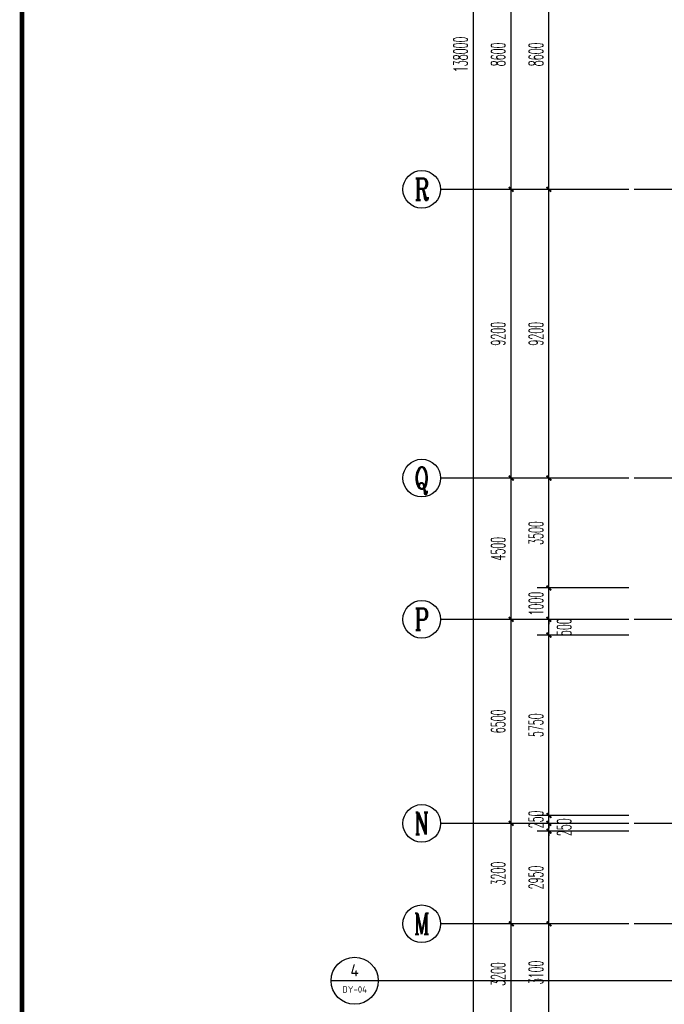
# Model space of a CAD drawing. Extents: x 1779708 to 7299578, y -1121471 to 88434.
# Tile 155 of 256: x 4427810 to 4448342, y -1022108 to -990738. Entities that reach past the tile are written whole.
import ezdxf
from ezdxf.enums import TextEntityAlignment as Align

# ---------------------------------------------------------------- set-up
doc = ezdxf.new("R2010")
doc.units = 0
doc.header["$LTSCALE"] = 1000
doc.header["$MEASUREMENT"] = 0
doc.linetypes.add('DOTE', pattern=[2.42, 2, -0.2, 0.02, -0.2])
doc.layers.get('0').update_dxf_attribs({"linetype": 'CONTINUOUS'})
doc.layers.get('Defpoints').update_dxf_attribs({"linetype": 'CONTINUOUS'})
for name, color, linetype in [('AXIS', 3, 'CONTINUOUS'), ('AXIS_TEXT', 7, 'CONTINUOUS'), ('DIM_IDEN', 3, 'CONTINUOUS'), ('DOTE', 1, 'DOTE'), ('PUB_DIM', 3, 'CONTINUOUS'), ('PUB_TEXT', 7, 'CONTINUOUS'), ('PUB_TITLE', 4, 'CONTINUOUS'), ('修改', 6, 'CONTINUOUS')]:
    doc.layers.add(name, color=color, linetype=linetype)
doc.styles.add('_TCH_AXIS', font='COMPLEX', dxfattribs={"bigfont": 'GBCBIG'})
doc.styles.add('_TCH_DIM_T3', font='SIMPLEX.shx', dxfattribs={"width": 0.494118, "bigfont": 'GBCBIG.shx'})
doc.styles.add('COMPLEX', font='COMPLEX')
doc.styles.get("Standard").update_dxf_attribs({"font": 'GBENOR', "bigfont": 'GBCBIG'})
doc.dimstyles.new('_TCH_ARCH&&150', dxfattribs={"dimtxt": 446.25, "dimasz": 150, "dimexe": 375, "dimexo": 450, "dimgap": 189.375, "dimtad": 1, "dimdec": 0, "dimzin": 0, "dimdsep": 46, "dimtxsty": '_TCH_DIM_T3', "dimblk": 'ARCHTICK', "dimcen": 0.09, "dimdle": 225, "dimclrt": 7, "dimazin": 2, "dimtfac": 1, "dimtdec": 0, "dimtix": 1, "dimtmove": 2, "dimatfit": 3, "dimfxl": 250, "dimtolj": 1, "dimtzin": 0, "dimarcsym": 0})

# ---------------------------------------------------------------- blocks, each defined once
blk = doc.blocks.new('A$C36B43F05')
at = {"layer": 'PUB_TITLE', "const_width": 150}
blk.add_lwpolyline([(1500, 1500), (124650, 1500), (124650, 174600), (1500, 174600)], close=True, dxfattribs=at)
blk = doc.blocks.new('_AXISO')
blk.add_circle((0, 0), 0.5)
at = {"layer": 'AXIS_TEXT', "style": 'COMPLEX', "width": 1.041667}
blk.add_attdef('A', text='', height=0.56, dxfattribs=at).set_placement((-0.25, -0.28), (0.25, -0.28), align=Align.FIT)
blk = doc.blocks.new('_ArchTick')
at = {"color": 0, "linetype": 'ByBlock', "const_width": 0.4}
blk.add_lwpolyline([(-0.5, -0.5), (0.5, 0.5)], dxfattribs=at)
blk = doc.blocks.new('*D6838')
at = {"layer": 'AXIS', "color": 0, "lineweight": -2, "transparency": 16777216}
for p, q in [((6750, 147200), (1875, 147200)), ((2250, 8975), (2250, 147425)), ((6750, 9200), (1875, 9200))]:
    blk.add_line(p, q, dxfattribs=at)
at = {"layer": 'Defpoints', "color": 0, "transparency": 16777216}
for p in [(2250, 147200), (7200, 147200), (7200, 9200)]:
    blk.add_point(p, dxfattribs=at)
at = {"layer": 'AXIS', "color": 0, "lineweight": -2, "transparency": 16777216, "xscale": 150, "yscale": 150, "zscale": 150}
for p, rotation in [((2250, 147200), 90), ((2250, 9200), 270)]:
    blk.add_blockref('_ArchTick', p, dxfattribs=dict(at, rotation=rotation))
at = {"layer": 'AXIS', "color": 7, "transparency": 16777216, "insert": (1838, 78200), "char_height": 446.2, "attachment_point": 5, "rotation": 90, "style": '_TCH_DIM_T3'}
blk.add_mtext('\\A1;138000', dxfattribs=at)
blk = doc.blocks.new('*D6846')
at = {"layer": 'AXIS', "color": 0, "lineweight": -2, "transparency": 16777216}
for p, q in [((3450, 47075), (3450, 50725)), ((6750, 50500), (3075, 50500)), ((6750, 47300), (3075, 47300))]:
    blk.add_line(p, q, dxfattribs=at)
at = {"layer": 'Defpoints', "color": 0, "transparency": 16777216}
for p in [(3450, 50500), (7200, 50500), (7200, 47300)]:
    blk.add_point(p, dxfattribs=at)
at = {"layer": 'AXIS', "color": 0, "lineweight": -2, "transparency": 16777216, "xscale": 150, "yscale": 150, "zscale": 150}
for p, rotation in [((3450, 50500), 90), ((3450, 47300), 270)]:
    blk.add_blockref('_ArchTick', p, dxfattribs=dict(at, rotation=rotation))
at = {"layer": 'AXIS', "color": 7, "transparency": 16777216, "insert": (3038, 48900), "char_height": 446.2, "attachment_point": 5, "rotation": 90, "style": '_TCH_DIM_T3'}
blk.add_mtext('\\A1;3200', dxfattribs=at)
blk = doc.blocks.new('*D6847')
at = {"layer": 'AXIS', "color": 0, "lineweight": -2, "transparency": 16777216}
for p, q in [((6750, 53700), (3075, 53700)), ((3450, 50275), (3450, 53925)), ((6750, 50500), (3075, 50500))]:
    blk.add_line(p, q, dxfattribs=at)
at = {"layer": 'Defpoints', "color": 0, "transparency": 16777216}
for p in [(3450, 53700), (7200, 53700), (7200, 50500)]:
    blk.add_point(p, dxfattribs=at)
at = {"layer": 'AXIS', "color": 0, "lineweight": -2, "transparency": 16777216, "xscale": 150, "yscale": 150, "zscale": 150}
for p, rotation in [((3450, 53700), 90), ((3450, 50500), 270)]:
    blk.add_blockref('_ArchTick', p, dxfattribs=dict(at, rotation=rotation))
at = {"layer": 'AXIS', "color": 7, "transparency": 16777216, "insert": (3038, 52100), "char_height": 446.2, "attachment_point": 5, "rotation": 90, "style": '_TCH_DIM_T3'}
blk.add_mtext('\\A1;3200', dxfattribs=at)
blk = doc.blocks.new('*D6848')
at = {"layer": 'AXIS', "color": 0, "lineweight": -2, "transparency": 16777216}
for p, q in [((3450, 53475), (3450, 60425)), ((6750, 60200), (3075, 60200)), ((6750, 53700), (3075, 53700))]:
    blk.add_line(p, q, dxfattribs=at)
at = {"layer": 'Defpoints', "color": 0, "transparency": 16777216}
for p in [(3450, 60200), (7200, 60200), (7200, 53700)]:
    blk.add_point(p, dxfattribs=at)
at = {"layer": 'AXIS', "color": 0, "lineweight": -2, "transparency": 16777216, "xscale": 150, "yscale": 150, "zscale": 150}
for p, rotation in [((3450, 60200), 90), ((3450, 53700), 270)]:
    blk.add_blockref('_ArchTick', p, dxfattribs=dict(at, rotation=rotation))
at = {"layer": 'AXIS', "color": 7, "transparency": 16777216, "insert": (3038, 56950), "char_height": 446.2, "attachment_point": 5, "rotation": 90, "style": '_TCH_DIM_T3'}
blk.add_mtext('\\A1;6500', dxfattribs=at)
blk = doc.blocks.new('*D6849')
at = {"layer": 'AXIS', "color": 0, "lineweight": -2, "transparency": 16777216}
for p, q in [((6750, 64700), (3075, 64700)), ((3450, 59975), (3450, 64925)), ((6750, 60200), (3075, 60200))]:
    blk.add_line(p, q, dxfattribs=at)
at = {"layer": 'Defpoints', "color": 0, "transparency": 16777216}
for p in [(3450, 64700), (7200, 64700), (7200, 60200)]:
    blk.add_point(p, dxfattribs=at)
at = {"layer": 'AXIS', "color": 0, "lineweight": -2, "transparency": 16777216, "xscale": 150, "yscale": 150, "zscale": 150}
for p, rotation in [((3450, 64700), 90), ((3450, 60200), 270)]:
    blk.add_blockref('_ArchTick', p, dxfattribs=dict(at, rotation=rotation))
at = {"layer": 'AXIS', "color": 7, "transparency": 16777216, "insert": (3038, 62450), "char_height": 446.2, "attachment_point": 5, "rotation": 90, "style": '_TCH_DIM_T3'}
blk.add_mtext('\\A1;4500', dxfattribs=at)
blk = doc.blocks.new('*D6850')
at = {"layer": 'AXIS', "color": 0, "lineweight": -2, "transparency": 16777216}
for p, q in [((3450, 64475), (3450, 74125)), ((6750, 73900), (3075, 73900)), ((6750, 64700), (3075, 64700))]:
    blk.add_line(p, q, dxfattribs=at)
at = {"layer": 'Defpoints', "color": 0, "transparency": 16777216}
for p in [(3450, 73900), (7200, 73900), (7200, 64700)]:
    blk.add_point(p, dxfattribs=at)
at = {"layer": 'AXIS', "color": 0, "lineweight": -2, "transparency": 16777216, "xscale": 150, "yscale": 150, "zscale": 150}
for p, rotation in [((3450, 73900), 90), ((3450, 64700), 270)]:
    blk.add_blockref('_ArchTick', p, dxfattribs=dict(at, rotation=rotation))
at = {"layer": 'AXIS', "color": 7, "transparency": 16777216, "insert": (3038, 69300), "char_height": 446.2, "attachment_point": 5, "rotation": 90, "style": '_TCH_DIM_T3'}
blk.add_mtext('\\A1;9200', dxfattribs=at)
blk = doc.blocks.new('*D6851')
at = {"layer": 'AXIS', "color": 0, "lineweight": -2, "transparency": 16777216}
for p, q in [((3450, 73675), (3450, 82725)), ((6750, 82500), (3075, 82500)), ((6750, 73900), (3075, 73900))]:
    blk.add_line(p, q, dxfattribs=at)
at = {"layer": 'Defpoints', "color": 0, "transparency": 16777216}
for p in [(3450, 82500), (7200, 82500), (7200, 73900)]:
    blk.add_point(p, dxfattribs=at)
at = {"layer": 'AXIS', "color": 0, "lineweight": -2, "transparency": 16777216, "xscale": 150, "yscale": 150, "zscale": 150}
for p, rotation in [((3450, 82500), 90), ((3450, 73900), 270)]:
    blk.add_blockref('_ArchTick', p, dxfattribs=dict(at, rotation=rotation))
at = {"layer": 'AXIS', "color": 7, "transparency": 16777216, "insert": (3038, 78200), "char_height": 446.2, "attachment_point": 5, "rotation": 90, "style": '_TCH_DIM_T3'}
blk.add_mtext('\\A1;8600', dxfattribs=at)
blk = doc.blocks.new('*D5121')
at = {"layer": 'Defpoints', "color": 0, "transparency": 16777216}
for p in [(4444667, -1019543), (4447667, -1019543), (4447667, -1022643)]:
    blk.add_point(p, dxfattribs=at)
at = {"layer": 'PUB_DIM', "color": 0, "lineweight": -2, "transparency": 16777216}
for p, q in [((4444667, -1022868), (4444667, -1019318)), ((4447217, -1019543), (4444292, -1019543)), ((4447217, -1022643), (4444292, -1022643))]:
    blk.add_line(p, q, dxfattribs=at)
at = {"layer": 'PUB_DIM', "color": 0, "lineweight": -2, "transparency": 16777216, "xscale": 150, "yscale": 150, "zscale": 150}
for p, rotation in [((4444667, -1019543), 90), ((4444667, -1022643), 270)]:
    blk.add_blockref('_ArchTick', p, dxfattribs=dict(at, rotation=rotation))
at = {"layer": 'PUB_DIM', "color": 7, "transparency": 16777216, "insert": (4444255, -1021093), "char_height": 446.2, "attachment_point": 5, "rotation": 90, "style": '_TCH_DIM_T3'}
blk.add_mtext('\\A1;3100', dxfattribs=at)
blk = doc.blocks.new('*D5122')
at = {"layer": 'Defpoints', "color": 0, "transparency": 16777216}
for p in [(4444667, -1016593), (4447667, -1016593), (4447667, -1019543)]:
    blk.add_point(p, dxfattribs=at)
at = {"layer": 'PUB_DIM', "color": 0, "lineweight": -2, "transparency": 16777216}
for p, q in [((4444667, -1019768), (4444667, -1016368)), ((4447217, -1016593), (4444292, -1016593)), ((4447217, -1019543), (4444292, -1019543))]:
    blk.add_line(p, q, dxfattribs=at)
at = {"layer": 'PUB_DIM', "color": 0, "lineweight": -2, "transparency": 16777216, "xscale": 150, "yscale": 150, "zscale": 150}
for p, rotation in [((4444667, -1016593), 90), ((4444667, -1019543), 270)]:
    blk.add_blockref('_ArchTick', p, dxfattribs=dict(at, rotation=rotation))
at = {"layer": 'PUB_DIM', "color": 7, "transparency": 16777216, "insert": (4444255, -1018068), "char_height": 446.2, "attachment_point": 5, "rotation": 90, "style": '_TCH_DIM_T3'}
blk.add_mtext('\\A1;2950', dxfattribs=at)
blk = doc.blocks.new('*D5123')
at = {"layer": 'Defpoints', "color": 0, "transparency": 16777216}
for p in [(4444667, -1016343), (4447667, -1016343), (4447667, -1016593)]:
    blk.add_point(p, dxfattribs=at)
at = {"layer": 'PUB_DIM', "color": 0, "lineweight": -2, "transparency": 16777216}
for p, q in [((4447217, -1016343), (4444292, -1016343)), ((4444667, -1016343), (4444667, -1016193)), ((4444667, -1016593), (4444667, -1016343)), ((4447217, -1016593), (4444292, -1016593)), ((4444667, -1016593), (4444667, -1016743))]:
    blk.add_line(p, q, dxfattribs=at)
at = {"layer": 'PUB_DIM', "color": 0, "lineweight": -2, "transparency": 16777216, "xscale": 150, "yscale": 150, "zscale": 150}
for p, rotation in [((4444667, -1016343), 270), ((4444667, -1016593), 90)]:
    blk.add_blockref('_ArchTick', p, dxfattribs=dict(at, rotation=rotation))
at = {"layer": 'PUB_DIM', "color": 7, "transparency": 16777216, "insert": (4445155, -1016468), "char_height": 446.2, "attachment_point": 5, "rotation": 90, "style": '_TCH_DIM_T3'}
blk.add_mtext('\\A1;250', dxfattribs=at)
blk = doc.blocks.new('*D5124')
at = {"layer": 'Defpoints', "color": 0, "transparency": 16777216}
for p in [(4444667, -1016093), (4447667, -1016093), (4447667, -1016343)]:
    blk.add_point(p, dxfattribs=at)
at = {"layer": 'PUB_DIM', "color": 0, "lineweight": -2, "transparency": 16777216}
for p, q in [((4444667, -1016093), (4444667, -1015943)), ((4447217, -1016093), (4444292, -1016093)), ((4447217, -1016343), (4444292, -1016343)), ((4444667, -1016343), (4444667, -1016093)), ((4444667, -1016343), (4444667, -1016493))]:
    blk.add_line(p, q, dxfattribs=at)
at = {"layer": 'PUB_DIM', "color": 0, "lineweight": -2, "transparency": 16777216, "xscale": 150, "yscale": 150, "zscale": 150}
for p, rotation in [((4444667, -1016093), 270), ((4444667, -1016343), 90)]:
    blk.add_blockref('_ArchTick', p, dxfattribs=dict(at, rotation=rotation))
at = {"layer": 'PUB_DIM', "color": 7, "transparency": 16777216, "insert": (4444255, -1016218), "char_height": 446.2, "attachment_point": 5, "rotation": 90, "style": '_TCH_DIM_T3'}
blk.add_mtext('\\A1;250', dxfattribs=at)
blk = doc.blocks.new('*D5125')
at = {"layer": 'Defpoints', "color": 0, "transparency": 16777216}
for p in [(4444667, -1010343), (4447667, -1010343), (4447667, -1016093)]:
    blk.add_point(p, dxfattribs=at)
at = {"layer": 'PUB_DIM', "color": 0, "lineweight": -2, "transparency": 16777216}
for p, q in [((4444667, -1016318), (4444667, -1010118)), ((4447217, -1010343), (4444292, -1010343)), ((4447217, -1016093), (4444292, -1016093))]:
    blk.add_line(p, q, dxfattribs=at)
at = {"layer": 'PUB_DIM', "color": 0, "lineweight": -2, "transparency": 16777216, "xscale": 150, "yscale": 150, "zscale": 150}
for p, rotation in [((4444667, -1010343), 90), ((4444667, -1016093), 270)]:
    blk.add_blockref('_ArchTick', p, dxfattribs=dict(at, rotation=rotation))
at = {"layer": 'PUB_DIM', "color": 7, "transparency": 16777216, "insert": (4444255, -1013218), "char_height": 446.2, "attachment_point": 5, "rotation": 90, "style": '_TCH_DIM_T3'}
blk.add_mtext('\\A1;5750', dxfattribs=at)
blk = doc.blocks.new('*D5126')
at = {"layer": 'Defpoints', "color": 0, "transparency": 16777216}
for p in [(4444667, -1009843), (4447667, -1009843), (4447667, -1010343)]:
    blk.add_point(p, dxfattribs=at)
at = {"layer": 'PUB_DIM', "color": 0, "lineweight": -2, "transparency": 16777216}
for p, q in [((4444667, -1010568), (4444667, -1009618)), ((4447217, -1009843), (4444292, -1009843)), ((4447217, -1010343), (4444292, -1010343))]:
    blk.add_line(p, q, dxfattribs=at)
at = {"layer": 'PUB_DIM', "color": 0, "lineweight": -2, "transparency": 16777216, "xscale": 150, "yscale": 150, "zscale": 150}
for p, rotation in [((4444667, -1009843), 90), ((4444667, -1010343), 270)]:
    blk.add_blockref('_ArchTick', p, dxfattribs=dict(at, rotation=rotation))
at = {"layer": 'PUB_DIM', "color": 7, "transparency": 16777216, "insert": (4445155, -1010093), "char_height": 446.2, "attachment_point": 5, "rotation": 90, "style": '_TCH_DIM_T3'}
blk.add_mtext('\\A1;500', dxfattribs=at)
blk = doc.blocks.new('*D5127')
at = {"layer": 'Defpoints', "color": 0, "transparency": 16777216}
for p in [(4444667, -1008843), (4447667, -1008843), (4447667, -1009843)]:
    blk.add_point(p, dxfattribs=at)
at = {"layer": 'PUB_DIM', "color": 0, "lineweight": -2, "transparency": 16777216}
for p, q in [((4447217, -1008843), (4444292, -1008843)), ((4444667, -1008843), (4444667, -1008693)), ((4444667, -1009843), (4444667, -1008843)), ((4447217, -1009843), (4444292, -1009843)), ((4444667, -1009843), (4444667, -1009993))]:
    blk.add_line(p, q, dxfattribs=at)
at = {"layer": 'PUB_DIM', "color": 0, "lineweight": -2, "transparency": 16777216, "xscale": 150, "yscale": 150, "zscale": 150}
for p, rotation in [((4444667, -1008843), 270), ((4444667, -1009843), 90)]:
    blk.add_blockref('_ArchTick', p, dxfattribs=dict(at, rotation=rotation))
at = {"layer": 'PUB_DIM', "color": 7, "transparency": 16777216, "insert": (4444255, -1009343), "char_height": 446.2, "attachment_point": 5, "rotation": 90, "style": '_TCH_DIM_T3'}
blk.add_mtext('\\A1;1000', dxfattribs=at)
blk = doc.blocks.new('*D5128')
at = {"layer": 'Defpoints', "color": 0, "transparency": 16777216}
for p in [(4444667, -1005343), (4447667, -1005343), (4447667, -1008843)]:
    blk.add_point(p, dxfattribs=at)
at = {"layer": 'PUB_DIM', "color": 0, "lineweight": -2, "transparency": 16777216}
for p, q in [((4447217, -1005343), (4444292, -1005343)), ((4444667, -1009068), (4444667, -1005118)), ((4447217, -1008843), (4444292, -1008843))]:
    blk.add_line(p, q, dxfattribs=at)
at = {"layer": 'PUB_DIM', "color": 0, "lineweight": -2, "transparency": 16777216, "xscale": 150, "yscale": 150, "zscale": 150}
for p, rotation in [((4444667, -1005343), 90), ((4444667, -1008843), 270)]:
    blk.add_blockref('_ArchTick', p, dxfattribs=dict(at, rotation=rotation))
at = {"layer": 'PUB_DIM', "color": 7, "transparency": 16777216, "insert": (4444255, -1007093), "char_height": 446.2, "attachment_point": 5, "rotation": 90, "style": '_TCH_DIM_T3'}
blk.add_mtext('\\A1;3500', dxfattribs=at)
blk = doc.blocks.new('*D5129')
at = {"layer": 'Defpoints', "color": 0, "transparency": 16777216}
for p in [(4444667, -996143), (4447667, -996143), (4447667, -1005343)]:
    blk.add_point(p, dxfattribs=at)
at = {"layer": 'PUB_DIM', "color": 0, "lineweight": -2, "transparency": 16777216}
for p, q in [((4444667, -1005568), (4444667, -995918)), ((4447217, -996143), (4444292, -996143)), ((4447217, -1005343), (4444292, -1005343))]:
    blk.add_line(p, q, dxfattribs=at)
at = {"layer": 'PUB_DIM', "color": 0, "lineweight": -2, "transparency": 16777216, "xscale": 150, "yscale": 150, "zscale": 150}
for p, rotation in [((4444667, -996143), 90), ((4444667, -1005343), 270)]:
    blk.add_blockref('_ArchTick', p, dxfattribs=dict(at, rotation=rotation))
at = {"layer": 'PUB_DIM', "color": 7, "transparency": 16777216, "insert": (4444255, -1000743), "char_height": 446.2, "attachment_point": 5, "rotation": 90, "style": '_TCH_DIM_T3'}
blk.add_mtext('\\A1;9200', dxfattribs=at)
blk = doc.blocks.new('*D5130')
at = {"layer": 'Defpoints', "color": 0, "transparency": 16777216}
for p in [(4444667, -987543), (4447667, -987543), (4447667, -996143)]:
    blk.add_point(p, dxfattribs=at)
at = {"layer": 'PUB_DIM', "color": 0, "lineweight": -2, "transparency": 16777216}
for p, q in [((4444667, -996368), (4444667, -987318)), ((4447217, -987543), (4444292, -987543)), ((4447217, -996143), (4444292, -996143))]:
    blk.add_line(p, q, dxfattribs=at)
at = {"layer": 'PUB_DIM', "color": 0, "lineweight": -2, "transparency": 16777216, "xscale": 150, "yscale": 150, "zscale": 150}
for p, rotation in [((4444667, -987543), 90), ((4444667, -996143), 270)]:
    blk.add_blockref('_ArchTick', p, dxfattribs=dict(at, rotation=rotation))
at = {"layer": 'PUB_DIM', "color": 7, "transparency": 16777216, "insert": (4444255, -991843), "char_height": 446.2, "attachment_point": 5, "rotation": 90, "style": '_TCH_DIM_T3'}
blk.add_mtext('\\A1;8600', dxfattribs=at)
blk = doc.blocks.new('A$C159220C3')
at = {"layer": 'AXIS'}
for p, q in [((7200, 73900), (1200, 73900)), ((7200, 64700), (1200, 64700)), ((7200, 60200), (1200, 60200)), ((7200, 53700), (1200, 53700)), ((7200, 50500), (1200, 50500))]:
    blk.add_line(p, q, dxfattribs=at)
at = {"layer": 'DOTE'}
for p, q in [((86800, 73900), (7200, 73900)), ((86800, 64700), (7200, 64700)), ((86800, 60200), (7200, 60200)), ((86800, 53700), (7200, 53700)), ((86800, 50500), (7200, 50500))]:
    blk.add_line(p, q, dxfattribs=at)
at = {"layer": 'AXIS'}
ref = blk.add_blockref('_AXISO', (600, 73900), dxfattribs=dict(at, xscale=1200, yscale=1200, zscale=1200))
ref.add_attrib('A', 'R', dxfattribs={"layer": 'AXIS_TEXT', "height": 698.9, "style": '_TCH_AXIS', "width": 0.777778}).set_placement((367, 73550.5), (833, 73550.5), align=Align.FIT)
ref = blk.add_blockref('_AXISO', (600, 64700), dxfattribs=dict(at, xscale=1200, yscale=1200, zscale=1200))
ref.add_attrib('A', 'Q', dxfattribs={"layer": 'AXIS_TEXT', "height": 689.6, "style": '_TCH_AXIS', "width": 0.913043}).set_placement((360.2, 64355.2), (839.8, 64355.2), align=Align.FIT)
ref = blk.add_blockref('_AXISO', (600, 60200), dxfattribs=dict(at, xscale=1200, yscale=1200, zscale=1200))
ref.add_attrib('A', 'P', dxfattribs={"layer": 'AXIS_TEXT', "height": 698.9, "style": '_TCH_AXIS', "width": 0.823529}).set_placement((367, 59850.5), (833, 59850.5), align=Align.FIT)
ref = blk.add_blockref('_AXISO', (600, 53700), dxfattribs=dict(at, xscale=1200, yscale=1200, zscale=1200))
ref.add_attrib('A', 'N', dxfattribs={"layer": 'AXIS_TEXT', "height": 698.9, "style": '_TCH_AXIS', "width": 0.736842}).set_placement((367, 53350.5), (833, 53350.5), align=Align.FIT)
ref = blk.add_blockref('_AXISO', (600, 50500), dxfattribs=dict(at, xscale=1200, yscale=1200, zscale=1200))
ref.add_attrib('A', 'M', dxfattribs={"layer": 'AXIS_TEXT', "height": 668.2, "style": '_TCH_AXIS', "width": 0.761905}).set_placement((345.5, 50165.9), (854.5, 50165.9), align=Align.FIT)
for p1, p2, distance, picture, middle in [((7200, 9200), (7200, 147200), 4950, '*D6838', (1837.5, 78200)), ((7200, 73900), (7200, 82500), 3750, '*D6851', (3037.5, 78200)), ((7200, 64700), (7200, 73900), 3750, '*D6850', (3037.5, 69300)), ((7200, 60200), (7200, 64700), 3750, '*D6849', (3037.5, 62450)), ((7200, 53700), (7200, 60200), 3750, '*D6848', (3037.5, 56950)), ((7200, 50500), (7200, 53700), 3750, '*D6847', (3037.5, 52100)), ((7200, 47300), (7200, 50500), 3750, '*D6846', (3037.5, 48900))]:
    dim = blk.add_aligned_dim(p1=p1, p2=p2, distance=distance, dimstyle='_TCH_ARCH&&150', dxfattribs=at)
    dim.commit()
    dim.dimension.update_dxf_attribs({"geometry": picture, "text_midpoint": middle})

msp = doc.modelspace()

# ---------------------------------------------------------------- linework, layer by layer
at = {"layer": 'DIM_IDEN'}
for p, q in [((4439228.4, -1021357.3), (4437728.4, -1021357.3)), ((4440766.7, -1021357.3), (4439228.4, -1021357.3)), ((4450132.7, -1021357.3), (4440766.7, -1021357.3))]:
    msp.add_line(p, q, dxfattribs=at)
msp.add_circle((4438478.4, -1021357.3), 750, dxfattribs=at)

# ---------------------------------------------------------------- block references
at = {"layer": '修改'}
for name, p in [('A$C36B43F05', (4426384.8, -1084792.1)), ('A$C159220C3', (4440017.1, -1070043.3))]:
    msp.add_blockref(name, p, dxfattribs=at)

# ---------------------------------------------------------------- texts
at = {"layer": 'PUB_TEXT', "color": 7}
msp.add_text('4', height=390.3, dxfattribs=at).set_placement((4438343.4, -1021218.3), (4438613.3, -1021218.3), align=Align.FIT)
at = {"layer": 'PUB_TEXT', "color": 7, "width": 1.024656}
msp.add_text('DY-04', height=201.87, dxfattribs=at).set_placement((4438087, -1021734.3), (4438869.7, -1021734.3), align=Align.FIT)

# ---------------------------------------------------------------- dimensions: what is measured, and where the dimension line sits
at = {"layer": 'PUB_DIM'}
for p1, p2, picture, middle in [((4447667.1, -996143.3), (4447667.1, -987543.3), '*D5130', (4444254.6, -991843.3)), ((4447667.1, -1005343.3), (4447667.1, -996143.3), '*D5129', (4444254.6, -1000743.3)), ((4447667.1, -1008843.3), (4447667.1, -1005343.3), '*D5128', (4444254.6, -1007093.3)), ((4447667.1, -1009843.3), (4447667.1, -1008843.3), '*D5127', (4444254.6, -1009343.3)), ((4447667.1, -1016093.3), (4447667.1, -1010343.3), '*D5125', (4444254.6, -1013218.3)), ((4447667.1, -1016343.3), (4447667.1, -1016093.3), '*D5124', (4444254.6, -1016218.3)), ((4447667.1, -1019543.3), (4447667.1, -1016593.3), '*D5122', (4444254.6, -1018068.3)), ((4447667.1, -1022643.3), (4447667.1, -1019543.3), '*D5121', (4444254.6, -1021093.3))]:
    dim = msp.add_aligned_dim(p1=p1, p2=p2, distance=3000, dimstyle='_TCH_ARCH&&150', dxfattribs=at)
    dim.commit()
    dim.dimension.update_dxf_attribs({"geometry": picture, "text_midpoint": middle})
for base, p1, p2, picture, middle in [((4444667.1, -1009843.3), (4447667.1, -1010343.3), (4447667.1, -1009843.3), '*D5126', (4445154.6, -1010093.3)), ((4444667.1, -1016343.3), (4447667.1, -1016593.3), (4447667.1, -1016343.3), '*D5123', (4445154.6, -1016468.3))]:
    dim = msp.add_linear_dim(base=base, p1=p1, p2=p2, angle=90, dimstyle='_TCH_ARCH&&150', dxfattribs=at)
    dim.commit()
    dim.dimension.update_dxf_attribs({"geometry": picture, "text_midpoint": middle, "dimtype": 161})

doc.saveas('drawing.dxf')
